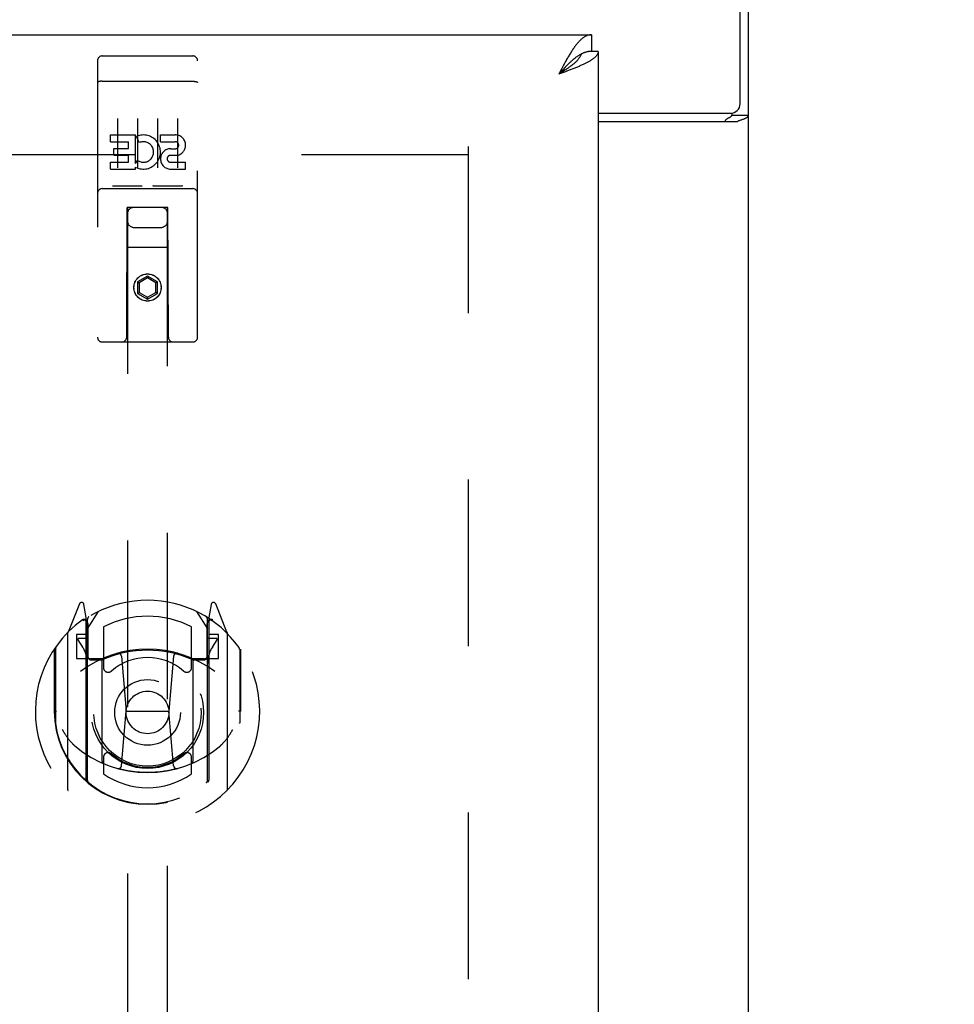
# Model space of a CAD drawing. Header units: inches. Extents: x 0 to 189, y 0 to 122.
# Tile 7 of 15: x 81.37 to 87.2, y 71.65 to 77.8. Entities that reach past the tile are written whole.
import ezdxf

# ---------------------------------------------------------------- set-up
doc = ezdxf.new("R2010")
doc.units = ezdxf.units.IN
doc.header["$LTSCALE"] = 10.388889
doc.header["$MEASUREMENT"] = 0
doc.linetypes.add('HIDDEN', pattern=[0.2, 0.1, -0.1])
doc.layers.get('0').update_dxf_attribs({"linetype": 'CONTINUOUS'})
for name, color, linetype in [('02___PRT_ALL_AXES', 7, 'CONTINUOUS'), ('DEFAULT_2', 8, 'HIDDEN'), ('DIMENSIONS', 7, 'CONTINUOUS')]:
    doc.layers.add(name, color=color, linetype=linetype)
doc.styles.get("Standard").update_dxf_attribs({"font": 'arial.ttf'})
doc.dimstyles.new('DIMSTYLE_2', dxfattribs={"dimtxt": 0.944444, "dimasz": 1.111111, "dimexe": 0.09, "dimexo": 0.07, "dimgap": 0.0425, "dimtad": 0, "dimtih": 1, "dimtoh": 1, "dimzin": 4, "dimdsep": 46, "dimtxsty": 'Standard', "dimblk": '_FILLED', "dimblk1": '_FILLED', "dimblk2": '_FILLED', "dimcen": 0.09, "dimazin": 1, "dimtfac": 1, "dimtdec": 3, "dimtofl": 0, "dimtmove": 0, "dimatfit": 3, "dimldrblk": '_FILLED', "dimfxl": 0, "dimtolj": 1, "dimtzin": 4, "dimarcsym": 0})

# ---------------------------------------------------------------- blocks, each defined once
blk = doc.blocks.new('_FILLED')
at = {"color": 0, "linetype": 'ByBlock'}
blk.add_solid([(0, 0), (-1, 0.2), (-1, -0.2)], dxfattribs=at)
blk = doc.blocks.new('*D13')
at = {"layer": 'DIMENSIONS', "color": 2, "linetype": 'Continuous'}
for p, q in [((81.3555, 57.8356), (79.2079, 57.8356)), ((84.9805, 57.8356), (87.2027, 57.8356))]:
    blk.add_line(p, q, dxfattribs=at)
at = {"layer": 'DIMENSIONS', "color": 2, "linetype": 'Continuous', "xscale": 1.1111111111, "yscale": 1.1111111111, "zscale": 1.1111111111}
blk.add_blockref('_FILLED', (81.3555, 57.8356), dxfattribs=at)
at = {"layer": 'DIMENSIONS', "color": 2, "linetype": 'Continuous', "xscale": 1.1111111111, "yscale": 1.1111111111, "zscale": 1.1111111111, "rotation": 180}
blk.add_blockref('_FILLED', (84.9805, 57.8356), dxfattribs=at)
at = {"layer": 'DIMENSIONS', "color": 2, "linetype": 'Continuous', "insert": (78.7356, 58.3079), "char_height": 0.94444, "width": 2.566501, "attachment_point": 3, "line_spacing_factor": 0.9}
blk.add_mtext('3.63', dxfattribs=at)

msp = doc.modelspace()

# ---------------------------------------------------------------- linework, layer by layer
at = {"color": 3, "linetype": 'Continuous'}
for p, q in [((85.866, 77.2737), (85.866, 80.4542)), ((85.918, 8.5582), (85.918, 80.3502)), ((56.335, 77.7042), (84.9385, 77.7042)), ((84.9805, 77.6002), (84.9805, 15.3082)), ((84.7505, 77.4888), (84.734, 77.4577)), ((84.7642, 77.4688), (84.7461, 77.4621)), ((84.7571, 77.5011), (84.7505, 77.4888)), ((84.7761, 77.4732), (84.7642, 77.4688)), ((84.788, 77.4777), (84.7761, 77.4732)), ((84.7997, 77.4821), (84.788, 77.4777)), ((84.8113, 77.4866), (84.7997, 77.4821)), ((84.8227, 77.4911), (84.8113, 77.4866)), ((84.7461, 77.4621), (84.734, 77.4577)), ((84.9805, 77.2137), (85.806, 77.2137)), ((84.9805, 77.1617), (85.8481, 77.1617))]:
    msp.add_line(p, q, dxfattribs=at)
at = {"color": 7, "linetype": 'Continuous'}
for p, q in [((84.9385, 77.7042), (84.9385, 77.6002)), ((84.9805, 77.6002), (84.9385, 77.6002)), ((84.8765, 77.5843), (84.8739, 77.583)), ((84.7505, 77.4757), (84.734, 77.4577)), ((84.7554, 77.4714), (84.7469, 77.4659)), ((84.7571, 77.4828), (84.7505, 77.4757)), ((84.7639, 77.4768), (84.7554, 77.4714)), ((84.7637, 77.4899), (84.7571, 77.4828)), ((84.7723, 77.4823), (84.7639, 77.4768)), ((84.7469, 77.4659), (84.734, 77.4577)), ((85.814, 77.2142), (85.814, 77.2024)), ((85.814, 77.2024), (85.918, 77.2024))]:
    msp.add_line(p, q, dxfattribs=at)
at = {"color": 3, "linetype": 'Continuous'}
for points in [[(84.9385, 77.7042), (84.9352, 77.7041), (84.9319, 77.7038), (84.9286, 77.7034), (84.9253, 77.7029), (84.922, 77.7022), (84.9187, 77.7013), (84.9154, 77.7003), (84.9121, 77.6991), (84.9088, 77.6978), (84.9055, 77.6963), (84.9022, 77.6946), (84.8989, 77.6929), (84.8956, 77.6909), (84.8923, 77.6888), (84.889, 77.6866), (84.8857, 77.6842), (84.8824, 77.6816), (84.8791, 77.679), (84.8758, 77.6761), (84.8725, 77.6732), (84.8692, 77.6701), (84.8659, 77.6669), (84.8626, 77.6635), (84.8593, 77.66), (84.856, 77.6563), (84.8527, 77.6526), (84.8494, 77.6487), (84.8461, 77.6447), (84.8428, 77.6406), (84.8395, 77.6363), (84.8362, 77.632), (84.833, 77.6275), (84.8297, 77.6229), (84.8264, 77.6182), (84.8231, 77.6134), (84.8198, 77.6085), (84.8165, 77.6036)], [(84.8165, 77.6036), (84.8132, 77.5985), (84.8099, 77.5933), (84.8066, 77.588), (84.8033, 77.5827), (84.8, 77.5773), (84.7967, 77.5718), (84.7934, 77.5662), (84.7901, 77.5606), (84.7868, 77.5549), (84.7835, 77.5491), (84.7802, 77.5433), (84.7769, 77.5374), (84.7736, 77.5315), (84.7703, 77.5255), (84.767, 77.5194), (84.7637, 77.5134), (84.7571, 77.5011)], [(84.9805, 77.6002), (84.9804, 77.5979), (84.9802, 77.5957), (84.9798, 77.5935), (84.9793, 77.5913), (84.9786, 77.589), (84.9778, 77.5868), (84.9769, 77.5846), (84.9758, 77.5823), (84.9745, 77.5801), (84.9731, 77.5779), (84.9716, 77.5757), (84.9699, 77.5734), (84.9681, 77.5712), (84.9661, 77.569), (84.964, 77.5668), (84.9617, 77.5645), (84.9594, 77.5623), (84.9568, 77.5601), (84.9542, 77.5579), (84.9514, 77.5556), (84.9485, 77.5534), (84.9454, 77.5512), (84.9423, 77.5489), (84.939, 77.5467), (84.9355, 77.5445), (84.932, 77.5423), (84.9283, 77.54), (84.9245, 77.5378), (84.9207, 77.5356), (84.9166, 77.5334), (84.9125, 77.5311), (84.9083, 77.5289), (84.904, 77.5267), (84.8995, 77.5245), (84.895, 77.5222), (84.8904, 77.52), (84.8857, 77.5178), (84.8808, 77.5155)], [(84.8808, 77.5155), (84.8759, 77.5133), (84.8709, 77.5111), (84.8659, 77.5089), (84.8607, 77.5066), (84.8555, 77.5044), (84.8502, 77.5022), (84.8448, 77.5), (84.8394, 77.4977), (84.8339, 77.4955), (84.8283, 77.4933), (84.8227, 77.4911)], [(85.8481, 77.1617), (85.8502, 77.1632), (85.8527, 77.1648), (85.8555, 77.1663), (85.8587, 77.1678), (85.8623, 77.1693), (85.8661, 77.1708), (85.8702, 77.1722), (85.8744, 77.1736), (85.8825, 77.1763)], [(85.8825, 77.1763), (85.8865, 77.1776), (85.8903, 77.179), (85.894, 77.1804), (85.8974, 77.1817), (85.9004, 77.1831), (85.9033, 77.1845), (85.9062, 77.1861), (85.9089, 77.1878), (85.9111, 77.1895), (85.913, 77.1912), (85.9145, 77.1929), (85.9158, 77.1946), (85.9167, 77.1964), (85.9174, 77.1983), (85.9179, 77.2003), (85.918, 77.2024)]]:
    msp.add_lwpolyline(points, dxfattribs=at)
at = {"color": 7, "linetype": 'Continuous'}
for points in [[(84.9385, 77.6002), (84.9352, 77.6001), (84.9319, 77.6), (84.9286, 77.5997), (84.9253, 77.5994), (84.922, 77.599), (84.9187, 77.5985), (84.9154, 77.5979), (84.9121, 77.5972), (84.9088, 77.5965), (84.9055, 77.5956), (84.9022, 77.5947), (84.8989, 77.5936), (84.8956, 77.5925), (84.8923, 77.5913), (84.889, 77.59), (84.8857, 77.5886), (84.8824, 77.5871), (84.8791, 77.5856), (84.8765, 77.5843)], [(84.8739, 77.583), (84.8725, 77.5823), (84.8692, 77.5805), (84.8659, 77.5786), (84.8626, 77.5766), (84.8593, 77.5746), (84.856, 77.5725), (84.8527, 77.5703), (84.8494, 77.5681), (84.8461, 77.5658), (84.8428, 77.5634), (84.8395, 77.5609), (84.8362, 77.5584), (84.833, 77.5558), (84.8297, 77.5532), (84.8264, 77.5505), (84.8231, 77.5477), (84.8198, 77.5449), (84.8165, 77.542), (84.8132, 77.5391), (84.8099, 77.5361), (84.8066, 77.533), (84.8033, 77.5299), (84.8, 77.5268), (84.7967, 77.5236), (84.7934, 77.5204), (84.7901, 77.5172), (84.7868, 77.5139), (84.7835, 77.5105), (84.7802, 77.5071), (84.7769, 77.5037), (84.7736, 77.5003), (84.7703, 77.4969), (84.7637, 77.4899)], [(84.8739, 77.583), (84.8733, 77.581), (84.8724, 77.5782), (84.8713, 77.5755), (84.87, 77.5728), (84.8687, 77.57), (84.8672, 77.5673), (84.8657, 77.5645), (84.8639, 77.5618), (84.8621, 77.5591), (84.8602, 77.5563), (84.8581, 77.5536), (84.8559, 77.5508), (84.8537, 77.5481), (84.8513, 77.5453), (84.8488, 77.5426), (84.8462, 77.5399), (84.8435, 77.5371), (84.8407, 77.5344), (84.8378, 77.5316), (84.8348, 77.5289), (84.8317, 77.5262), (84.8285, 77.5234), (84.8252, 77.5207), (84.8219, 77.5179), (84.8185, 77.5152), (84.8149, 77.5125), (84.8114, 77.5097), (84.8077, 77.507), (84.804, 77.5042), (84.8002, 77.5015), (84.7964, 77.4988), (84.7925, 77.496), (84.7885, 77.4933), (84.7845, 77.4905), (84.7805, 77.4878), (84.7764, 77.4851), (84.7723, 77.4823)], [(85.7736, 77.1617), (85.7736, 77.1637), (85.7738, 77.1656), (85.7743, 77.1674), (85.7749, 77.1692), (85.7756, 77.1708), (85.7766, 77.1724), (85.7778, 77.174), (85.7792, 77.1756), (85.7809, 77.1771), (85.7828, 77.1786), (85.7847, 77.1799), (85.7867, 77.1812), (85.7888, 77.1824), (85.7911, 77.1836), (85.7934, 77.1848)], [(85.7934, 77.1848), (85.7982, 77.1872), (85.8006, 77.1884), (85.8029, 77.1896), (85.8051, 77.1909), (85.8072, 77.1922), (85.8091, 77.1937), (85.8107, 77.1951), (85.812, 77.1966), (85.8129, 77.198), (85.8135, 77.1995), (85.8139, 77.201), (85.814, 77.2024)]]:
    msp.add_lwpolyline(points, dxfattribs=at)
at = {"color": 3, "linetype": 'Continuous'}
msp.add_arc((85.806, 77.2737), 0.06, 270, 360, dxfattribs=at)
at = {"layer": '02___PRT_ALL_AXES', "color": 8, "linetype": 'HIDDEN'}
for p, q in [((81.8855, 77.5717), (82.4505, 77.5717)), ((81.9362, 77.0364), (81.9362, 77.0789)), ((81.9362, 77.0789), (82.0923, 77.0789)), ((82.0923, 76.9013), (82.0923, 77.0789)), ((82.1167, 77.0308), (82.0997, 77.0699)), ((82.2486, 77.0364), (82.2486, 77.0789)), ((82.2486, 77.0789), (82.341, 77.0789)), ((81.9362, 77.0364), (82.0497, 77.0364)), ((81.9575, 76.9516), (81.9575, 76.994)), ((81.9575, 76.994), (82.0497, 76.994)), ((82.0497, 76.994), (82.0497, 77.0364)), ((82.2486, 77.0364), (82.341, 77.0364)), ((82.3124, 76.9926), (82.3409, 76.9926)), ((81.9575, 76.9516), (82.0497, 76.9516)), ((82.0497, 76.9081), (82.0497, 76.9516)), ((82.0923, 76.9013), (82.1053, 76.9198)), ((82.3085, 76.9516), (82.3548, 76.9516)), ((81.9362, 76.8657), (81.9362, 76.9081)), ((81.9362, 76.9081), (82.0497, 76.9081)), ((81.9362, 76.8657), (82.0923, 76.8657)), ((82.0923, 76.8657), (82.0923, 76.8779)), ((82.0958, 76.8762), (82.0923, 76.8779)), ((82.3124, 76.9081), (82.4049, 76.9081)), ((82.3124, 76.8657), (82.4049, 76.8657)), ((82.4049, 76.8657), (82.4049, 76.9081)), ((81.8855, 76.7437), (82.4505, 76.7437))]:
    msp.add_line(p, q, dxfattribs=at)
msp.add_circle((82.168, 76.1267), 0.085, dxfattribs=at)
for centre, radius, start, end in [((82.1421, 76.9721), 0.1065, 244.26362, 113.40274), ((82.3411, 77.0145), 0.0644, 282.29948, 90.07752), ((82.1421, 76.9721), 0.0639, 234.88948, 113.40261), ((82.3124, 76.9291), 0.0635, 90, 270), ((82.341, 77.0145), 0.0219, 269.90115, 90), ((82.3124, 76.93), 0.0219, 100.307, 270)]:
    msp.add_arc(centre, radius, start, end, dxfattribs=at)
at = {"layer": 'DEFAULT_2', "color": 8, "linetype": 'HIDDEN'}
for p, q in [((81.8555, 77.5417), (81.8555, 75.8167)), ((81.9505, 77.5717), (82.1355, 77.5717)), ((82.2005, 77.5717), (82.3855, 77.5717)), ((82.4805, 75.8167), (82.4805, 77.5417)), ((81.8732, 77.413), (81.8725, 77.4129)), ((81.874, 77.4131), (81.8732, 77.413)), ((81.8748, 77.4132), (81.874, 77.4131)), ((81.8756, 77.4132), (81.8748, 77.4132)), ((81.8764, 77.4133), (81.8756, 77.4132)), ((81.8772, 77.4134), (81.8764, 77.4133)), ((81.878, 77.4134), (81.8772, 77.4134)), ((81.8788, 77.4135), (81.878, 77.4134)), ((81.8796, 77.4135), (81.8788, 77.4135)), ((81.8805, 77.4136), (81.8796, 77.4135)), ((81.8813, 77.4136), (81.8805, 77.4136)), ((81.8821, 77.4136), (81.8813, 77.4136)), ((81.883, 77.4136), (81.8821, 77.4136)), ((81.8838, 77.4136), (81.883, 77.4136)), ((81.8847, 77.4137), (81.8838, 77.4136)), ((81.8855, 77.4137), (81.8847, 77.4137)), ((81.8855, 77.4137), (82.4509, 77.4137)), ((82.4509, 77.4137), (82.4518, 77.4136)), ((82.4518, 77.4136), (82.4526, 77.4136)), ((82.4526, 77.4136), (82.4534, 77.4136)), ((82.4534, 77.4136), (82.4543, 77.4136)), ((82.4543, 77.4136), (82.4551, 77.4136)), ((82.4551, 77.4136), (82.4559, 77.4135)), ((82.4559, 77.4135), (82.4568, 77.4135)), ((82.4568, 77.4135), (82.4576, 77.4134)), ((82.4576, 77.4134), (82.4584, 77.4134)), ((82.4584, 77.4134), (82.4592, 77.4133)), ((82.4592, 77.4133), (82.46, 77.4133)), ((82.46, 77.4133), (82.4608, 77.4132)), ((82.4608, 77.4132), (82.4616, 77.4131)), ((82.4616, 77.4131), (82.4624, 77.413)), ((82.4624, 77.413), (82.4631, 77.413)), ((82.4631, 77.413), (82.4639, 77.4129)), ((81.9805, 77.1805), (81.9805, 76.8745)), ((82.1055, 77.1805), (82.1055, 76.8745)), ((82.2305, 77.1805), (82.2305, 76.8745)), ((82.3555, 77.1805), (82.3555, 76.8745)), ((84.168, 77.0062), (84.168, 15.9022)), ((84.168, 76.9542), (57.668, 76.9542)), ((81.8855, 76.7437), (82.4505, 76.7437)), ((82.1291, 76.7597), (81.9571, 76.7597)), ((82.3791, 76.7597), (82.2071, 76.7597)), ((82.038, 75.8167), (82.0415, 76.6267)), ((82.043, 76.6267), (82.0415, 76.6267)), ((82.043, 76.6267), (82.043, 48.6248)), ((82.293, 76.6267), (82.043, 76.6267)), ((82.293, 48.6248), (82.293, 76.6267)), ((82.2945, 76.6267), (82.293, 76.6267)), ((82.298, 75.8167), (82.2945, 76.6267)), ((82.083, 76.5017), (82.253, 76.5017)), ((82.2956, 76.3767), (82.0404, 76.3767)), ((82.168, 76.1985), (82.1055, 76.1624)), ((82.168, 76.187), (82.1155, 76.1567)), ((82.168, 76.1985), (82.168, 76.187)), ((82.2305, 76.1624), (82.168, 76.1985)), ((82.2205, 76.1567), (82.168, 76.187)), ((82.1055, 76.1624), (82.1055, 76.0903)), ((82.1055, 76.1624), (82.1155, 76.1567)), ((82.1155, 76.1567), (82.1155, 76.096)), ((82.2305, 76.1624), (82.2205, 76.1567)), ((82.2205, 76.096), (82.2205, 76.1567)), ((82.2305, 76.0903), (82.2305, 76.1624)), ((82.1055, 76.0903), (82.1155, 76.096)), ((82.1055, 76.0903), (82.168, 76.0542)), ((82.1155, 76.096), (82.168, 76.0657)), ((82.168, 76.0657), (82.2205, 76.096)), ((82.168, 76.0542), (82.2305, 76.0903)), ((82.168, 76.0542), (82.168, 76.0657)), ((82.2305, 76.0903), (82.2205, 76.096)), ((82.4505, 75.7867), (81.8855, 75.7867)), ((81.7426, 74.1525), (81.6724, 73.977)), ((82.6636, 73.977), (82.5934, 74.1525)), ((81.7855, 74.0689), (81.7713, 74.1495)), ((81.793, 73.9967), (81.863, 74.1057)), ((82.473, 74.1057), (82.543, 73.9967)), ((82.5647, 74.1495), (82.5505, 74.0689)), ((81.7642, 74.0475), (81.764, 74.0473)), ((81.7642, 74.0475), (81.764, 74.0473)), ((81.7647, 74.0478), (81.7642, 74.0475)), ((81.7855, 73.0527), (81.7855, 74.0689)), ((81.793, 73.0526), (81.793, 74.0556)), ((81.7955, 74.0309), (81.7955, 73.8236)), ((82.5405, 73.8236), (82.5405, 74.0309)), ((82.543, 73.0526), (82.543, 74.0556)), ((82.5505, 74.0689), (82.5505, 73.0527)), ((82.572, 74.0473), (82.5675, 74.0504)), ((81.668, 73.9664), (81.668, 72.9989)), ((81.893, 74.0089), (81.893, 73.7562)), ((82.443, 73.7562), (82.443, 74.0089)), ((82.668, 72.9989), (82.668, 73.9664)), ((81.7255, 73.9617), (81.7255, 73.8117)), ((81.7855, 73.9617), (81.7255, 73.9617)), ((81.7338, 73.929), (81.7632, 73.8831)), ((81.793, 73.9367), (81.738, 73.9367)), ((82.598, 73.9367), (82.543, 73.9367)), ((82.6105, 73.9617), (82.5505, 73.9617)), ((82.5728, 73.8831), (82.6022, 73.929)), ((82.6105, 73.8117), (82.6105, 73.9617)), ((81.5855, 73.8708), (81.5855, 73.4827)), ((81.593, 73.8686), (81.593, 73.411)), ((82.743, 73.8686), (82.743, 73.411)), ((82.7505, 73.4827), (82.7505, 73.8708)), ((81.7255, 73.8117), (81.7855, 73.8117)), ((81.8855, 73.8106), (81.813, 73.8106)), ((81.8155, 73.8036), (81.8813, 73.8036)), ((81.8855, 73.1695), (81.8855, 73.8008)), ((82.0049, 73.8268), (82.0355, 73.4827)), ((82.3311, 73.8268), (82.3005, 73.4827)), ((82.523, 73.8106), (82.4505, 73.8106)), ((82.4505, 73.8008), (82.4505, 73.1695)), ((82.4547, 73.8036), (82.5205, 73.8036)), ((82.5505, 73.8117), (82.6105, 73.8117)), ((81.5855, 73.4827), (81.6005, 73.4827)), ((82.0053, 73.1434), (82.0355, 73.4827)), ((82.0355, 73.4827), (82.3005, 73.4827)), ((82.3307, 73.1434), (82.3005, 73.4827)), ((82.7505, 73.4827), (82.7355, 73.4827)), ((81.593, 73.411), (81.5932, 73.4083)), ((82.743, 73.411), (82.7428, 73.4083)), ((81.893, 73.1951), (81.893, 73.0922)), ((82.443, 73.0922), (82.443, 73.1951))]:
    msp.add_line(p, q, dxfattribs=at)
for points in [[(81.8714, 77.4128), (81.871, 77.4127), (81.8706, 77.4127), (81.8703, 77.4126), (81.8699, 77.4126), (81.8695, 77.4125), (81.8692, 77.4125), (81.8688, 77.4124), (81.8685, 77.4123), (81.8681, 77.4123), (81.8678, 77.4122), (81.8675, 77.4122), (81.8671, 77.4121), (81.8668, 77.412), (81.8665, 77.412), (81.8661, 77.4119), (81.8658, 77.4118), (81.8655, 77.4118), (81.8652, 77.4117), (81.8649, 77.4116), (81.8646, 77.4115), (81.8643, 77.4115), (81.864, 77.4114), (81.8637, 77.4113), (81.8634, 77.4112), (81.8631, 77.4112), (81.8629, 77.4111), (81.8626, 77.411), (81.8623, 77.4109), (81.862, 77.4109), (81.8618, 77.4108), (81.8615, 77.4107), (81.8613, 77.4106), (81.861, 77.4105), (81.8608, 77.4104), (81.8606, 77.4103), (81.8603, 77.4103), (81.8601, 77.4102), (81.8599, 77.4101), (81.8597, 77.41), (81.8595, 77.4099), (81.8592, 77.4098), (81.859, 77.4097), (81.8588, 77.4096), (81.8587, 77.4095), (81.8585, 77.4094), (81.8583, 77.4093), (81.8581, 77.4093), (81.8579, 77.4092), (81.8578, 77.4091), (81.8576, 77.409), (81.8575, 77.4089), (81.8573, 77.4088), (81.8572, 77.4087), (81.857, 77.4086), (81.8569, 77.4085), (81.8568, 77.4084), (81.8567, 77.4083), (81.8566, 77.4082), (81.8565, 77.4081), (81.8563, 77.408), (81.8563, 77.4079), (81.8562, 77.4078), (81.8561, 77.4077), (81.856, 77.4076), (81.8559, 77.4075), (81.8559, 77.4074), (81.8558, 77.4073), (81.8557, 77.4072), (81.8557, 77.4071), (81.8556, 77.407), (81.8556, 77.4068), (81.8556, 77.4067), (81.8555, 77.4066), (81.8555, 77.4065), (81.8555, 77.4064), (81.8555, 77.4063), (81.8555, 77.4062)], [(81.8725, 77.4129), (81.8721, 77.4129), (81.8714, 77.4128)], [(82.4639, 77.4129), (82.4646, 77.4128), (82.465, 77.4127), (82.4654, 77.4127), (82.4657, 77.4126), (82.4661, 77.4126), (82.4665, 77.4125), (82.4668, 77.4125), (82.4672, 77.4124), (82.4675, 77.4123), (82.4679, 77.4123), (82.4682, 77.4122), (82.4685, 77.4122), (82.4689, 77.4121), (82.4692, 77.412), (82.4695, 77.412), (82.4699, 77.4119), (82.4702, 77.4118), (82.4705, 77.4118), (82.4708, 77.4117), (82.4711, 77.4116), (82.4714, 77.4115), (82.4717, 77.4115), (82.472, 77.4114), (82.4723, 77.4113), (82.4726, 77.4112), (82.4729, 77.4112), (82.4731, 77.4111), (82.4734, 77.411), (82.4737, 77.4109), (82.474, 77.4109), (82.4742, 77.4108), (82.4745, 77.4107), (82.4747, 77.4106), (82.475, 77.4105), (82.4752, 77.4104), (82.4754, 77.4103), (82.4757, 77.4103), (82.4759, 77.4102), (82.4761, 77.4101), (82.4763, 77.41), (82.4765, 77.4099), (82.4768, 77.4098), (82.477, 77.4097), (82.4772, 77.4096), (82.4773, 77.4095), (82.4775, 77.4094), (82.4777, 77.4093), (82.4779, 77.4093), (82.4781, 77.4092), (82.4782, 77.4091), (82.4784, 77.409), (82.4785, 77.4089), (82.4787, 77.4088), (82.4788, 77.4087), (82.479, 77.4086), (82.4791, 77.4085), (82.4792, 77.4084), (82.4793, 77.4083), (82.4794, 77.4082), (82.4795, 77.4081), (82.4797, 77.408), (82.4797, 77.4079), (82.4798, 77.4078), (82.4799, 77.4077), (82.48, 77.4076), (82.4801, 77.4075), (82.4801, 77.4074), (82.4802, 77.4073), (82.4803, 77.4072), (82.4803, 77.4071), (82.4804, 77.407), (82.4804, 77.4068), (82.4804, 77.4067), (82.4805, 77.4066), (82.4805, 77.4065), (82.4805, 77.4064), (82.4805, 77.4063), (82.4805, 77.4062)], [(81.9571, 76.7597), (81.9569, 76.7597), (81.9567, 76.7597), (81.9565, 76.7597), (81.9563, 76.7597), (81.9561, 76.7597), (81.9559, 76.7597), (81.9557, 76.7597), (81.9555, 76.7597), (81.9553, 76.7597), (81.9551, 76.7597), (81.9549, 76.7597), (81.9548, 76.7598), (81.9546, 76.7598), (81.9544, 76.7598), (81.9542, 76.7598), (81.9541, 76.7598), (81.9539, 76.7599), (81.9538, 76.7599), (81.9536, 76.7599), (81.9535, 76.7599), (81.9533, 76.76), (81.9532, 76.76), (81.953, 76.76), (81.9529, 76.76), (81.9528, 76.7601), (81.9526, 76.7601), (81.9525, 76.7601), (81.9524, 76.7602), (81.9523, 76.7602), (81.9521, 76.7602), (81.952, 76.7603), (81.9519, 76.7603), (81.9518, 76.7603), (81.9517, 76.7604), (81.9516, 76.7604), (81.9514, 76.7604), (81.9513, 76.7605), (81.9512, 76.7605), (81.9511, 76.7606), (81.951, 76.7606), (81.9509, 76.7606), (81.9509, 76.7607), (81.9508, 76.7607), (81.9507, 76.7608), (81.9506, 76.7608), (81.9505, 76.7609)], [(82.1355, 76.7609), (82.1354, 76.7608), (82.1353, 76.7608), (82.1352, 76.7607), (82.1351, 76.7607), (82.135, 76.7606), (82.1349, 76.7606), (82.1349, 76.7606), (82.1348, 76.7605), (82.1346, 76.7605), (82.1345, 76.7604), (82.1344, 76.7604), (82.1343, 76.7604), (82.1342, 76.7603), (82.1341, 76.7603), (82.134, 76.7603), (82.1339, 76.7602), (82.1337, 76.7602), (82.1336, 76.7602), (82.1335, 76.7601), (82.1334, 76.7601), (82.1332, 76.7601), (82.1331, 76.76), (82.133, 76.76), (82.1328, 76.76), (82.1327, 76.76), (82.1325, 76.7599), (82.1324, 76.7599), (82.1322, 76.7599), (82.1321, 76.7599), (82.1319, 76.7598), (82.1317, 76.7598), (82.1316, 76.7598), (82.1314, 76.7598), (82.1312, 76.7598), (82.1311, 76.7597), (82.1309, 76.7597), (82.1307, 76.7597), (82.1305, 76.7597), (82.1303, 76.7597), (82.1301, 76.7597), (82.1299, 76.7597), (82.1297, 76.7597), (82.1295, 76.7597), (82.1293, 76.7597), (82.1291, 76.7597)], [(82.2071, 76.7597), (82.2069, 76.7597), (82.2067, 76.7597), (82.2065, 76.7597), (82.2063, 76.7597), (82.2061, 76.7597), (82.2059, 76.7597), (82.2057, 76.7597), (82.2055, 76.7597), (82.2053, 76.7597), (82.2051, 76.7597), (82.2049, 76.7597), (82.2048, 76.7598), (82.2046, 76.7598), (82.2044, 76.7598), (82.2043, 76.7598), (82.2041, 76.7598), (82.2039, 76.7599), (82.2038, 76.7599), (82.2036, 76.7599), (82.2035, 76.7599), (82.2033, 76.76), (82.2032, 76.76), (82.203, 76.76), (82.2029, 76.76), (82.2028, 76.7601), (82.2026, 76.7601), (82.2025, 76.7601), (82.2024, 76.7602), (82.2023, 76.7602), (82.2021, 76.7602), (82.202, 76.7603), (82.2019, 76.7603), (82.2018, 76.7603), (82.2017, 76.7604), (82.2016, 76.7604), (82.2015, 76.7604), (82.2014, 76.7605), (82.2012, 76.7605), (82.2011, 76.7606), (82.201, 76.7606), (82.201, 76.7606), (82.2009, 76.7607), (82.2008, 76.7607), (82.2007, 76.7608), (82.2006, 76.7608), (82.2005, 76.7609)], [(82.3855, 76.7609), (82.3854, 76.7608), (82.3853, 76.7608), (82.3852, 76.7607), (82.3851, 76.7607), (82.3851, 76.7606), (82.385, 76.7606), (82.3849, 76.7606), (82.3848, 76.7605), (82.3847, 76.7605), (82.3845, 76.7604), (82.3844, 76.7604), (82.3843, 76.7604), (82.3842, 76.7603), (82.3841, 76.7603), (82.384, 76.7603), (82.3839, 76.7602), (82.3837, 76.7602), (82.3836, 76.7602), (82.3835, 76.7601), (82.3834, 76.7601), (82.3832, 76.7601), (82.3831, 76.76), (82.383, 76.76), (82.3828, 76.76), (82.3827, 76.76), (82.3825, 76.7599), (82.3824, 76.7599), (82.3822, 76.7599), (82.3821, 76.7599), (82.3819, 76.7598), (82.3818, 76.7598), (82.3816, 76.7598), (82.3814, 76.7598), (82.3812, 76.7598), (82.3811, 76.7597), (82.3809, 76.7597), (82.3807, 76.7597), (82.3805, 76.7597), (82.3803, 76.7597), (82.3801, 76.7597), (82.3799, 76.7597), (82.3797, 76.7597), (82.3795, 76.7597), (82.3793, 76.7597), (82.3791, 76.7597)], [(81.6355, 73.3693), (81.6386, 73.364), (81.6416, 73.359), (81.6446, 73.3541), (81.6475, 73.3495), (81.6503, 73.3451), (81.653, 73.3408), (81.6557, 73.3368), (81.6583, 73.3329), (81.6608, 73.3291), (81.6633, 73.3255), (81.6658, 73.3221), (81.6682, 73.3187), (81.6705, 73.3155), (81.6728, 73.3124), (81.6751, 73.3095), (81.6773, 73.3066), (81.6795, 73.3039), (81.6816, 73.3012), (81.6837, 73.2987), (81.6857, 73.2962), (81.6877, 73.2939), (81.6897, 73.2916), (81.6916, 73.2894), (81.6935, 73.2873), (81.6954, 73.2853), (81.6972, 73.2833), (81.699, 73.2815), (81.7008, 73.2797), (81.7025, 73.2779), (81.7042, 73.2763), (81.7059, 73.2747), (81.7075, 73.2732), (81.7091, 73.2717), (81.7106, 73.2703), (81.7122, 73.2689), (81.7137, 73.2676)], [(82.6223, 73.2676), (82.6238, 73.2689), (82.6253, 73.2703), (82.6269, 73.2717), (82.6285, 73.2731), (82.6301, 73.2747), (82.6318, 73.2763), (82.6335, 73.2779), (82.6352, 73.2797), (82.637, 73.2815), (82.6388, 73.2833), (82.6406, 73.2853), (82.6424, 73.2873), (82.6443, 73.2894), (82.6463, 73.2916), (82.6483, 73.2939), (82.6503, 73.2962), (82.6523, 73.2987), (82.6544, 73.3012), (82.6565, 73.3039), (82.6587, 73.3066), (82.6609, 73.3095), (82.6632, 73.3124), (82.6654, 73.3155), (82.6678, 73.3187), (82.6702, 73.322), (82.6726, 73.3255), (82.6751, 73.3291), (82.6777, 73.3329), (82.6803, 73.3368), (82.683, 73.3408), (82.6857, 73.3451), (82.6885, 73.3495), (82.6914, 73.3541), (82.6943, 73.3589), (82.6974, 73.364), (82.7005, 73.3693)], [(82.356, 73.1259), (82.3506, 73.1244), (82.3451, 73.1229), (82.3397, 73.1215), (82.3343, 73.1202), (82.3289, 73.1189), (82.3234, 73.1176), (82.3179, 73.1164), (82.3125, 73.1152), (82.307, 73.1141), (82.3015, 73.113), (82.296, 73.112), (82.2905, 73.111), (82.285, 73.11), (82.2795, 73.1091), (82.2739, 73.1082), (82.2684, 73.1074), (82.2629, 73.1066), (82.2573, 73.1059), (82.2517, 73.1052), (82.2462, 73.1045), (82.2406, 73.1039), (82.2351, 73.1034), (82.2295, 73.1029), (82.2239, 73.1024), (82.2183, 73.102), (82.2127, 73.1016), (82.2072, 73.1013), (82.2016, 73.101), (82.196, 73.1007), (82.1904, 73.1005), (82.1848, 73.1004), (82.1792, 73.1002), (82.1736, 73.1002), (82.168, 73.1002), (82.1624, 73.1002), (82.1568, 73.1002), (82.1512, 73.1004), (82.1456, 73.1005), (82.14, 73.1007), (82.1344, 73.101), (82.1288, 73.1013), (82.1233, 73.1016), (82.1177, 73.102), (82.1121, 73.1024), (82.1065, 73.1029), (82.1009, 73.1034), (82.0954, 73.1039), (82.0898, 73.1045), (82.0843, 73.1052), (82.0787, 73.1059), (82.0732, 73.1066), (82.0676, 73.1074), (82.0621, 73.1082), (82.0565, 73.1091), (82.051, 73.11), (82.0455, 73.111), (82.04, 73.112), (82.0345, 73.113), (82.029, 73.1141), (82.0235, 73.1152), (82.0181, 73.1164), (82.0126, 73.1176), (82.0071, 73.1189), (82.0017, 73.1202), (81.9963, 73.1215), (81.9909, 73.1229), (81.9854, 73.1244), (81.98, 73.1259)]]:
    msp.add_lwpolyline(points, dxfattribs=at)
for centre, radius in [((82.168, 76.1267), 0.0845), ((82.168, 73.4757), 0.35), ((82.168, 73.4757), 0.335), ((82.168, 73.4757), 0.205), ((82.168, 73.4757), 0.133)]:
    msp.add_circle(centre, radius, dxfattribs=at)
for centre, radius, start, end in [((81.8855, 77.5417), 0.03, 90, 180), ((82.4505, 77.5417), 0.03, 0, 90), ((81.8855, 76.7137), 0.03, 90, 180), ((82.4505, 76.7137), 0.03, 0, 90), ((82.083, 76.5867), 0.04, 90, 180), ((82.253, 76.5867), 0.04, 0, 90), ((82.083, 76.5417), 0.04, 180, 270), ((82.253, 76.5417), 0.04, 270, 360), ((81.8855, 75.8167), 0.03, 180, 270), ((82.008, 75.8167), 0.03, 270, 360), ((82.328, 75.8167), 0.03, 180, 270), ((82.4505, 75.8167), 0.03, 270, 360), ((82.168, 73.4757), 0.7, 35.29614, 144.70386), ((81.7565, 74.1469), 0.015, 10, 158.19585), ((82.5795, 74.1469), 0.015, 21.80415, 170), ((82.168, 73.4827), 0.7, 125.51263, 54.48737), ((81.773, 74.0362), 0.02, 0, 125.51263), ((81.7755, 74.0309), 0.02, 0, 125.25426), ((81.813, 74.0556), 0.02, 121.4688, 179.99919), ((82.168, 73.4757), 0.6, 62.72039, 117.27961), ((82.523, 74.0556), 0.02, 0, 58.52955), ((82.5605, 74.0309), 0.02, 54.74574, 180), ((82.563, 74.0362), 0.02, 54.48737, 180), ((81.683, 73.9664), 0.015, 135.07479, 180), ((82.653, 73.9664), 0.015, 0, 44.92521), ((81.738, 73.9317), 0.005, 90, 212.67924), ((82.598, 73.9317), 0.005, 327.32076, 90), ((81.613, 73.8686), 0.02, 144.70386, 180), ((82.168, 73.1702), 0.7, 53.23192, 126.76808), ((81.605, 73.7816), 0.188, 0, 32.67924), ((82.168, 73.1632), 0.7, 66.53604, 113.46396), ((81.985, 73.8251), 0.02, 5.07961, 105.6131), ((82.351, 73.8251), 0.02, 74.3869, 174.92039), ((82.731, 73.7816), 0.188, 147.32076, 180), ((82.723, 73.8686), 0.02, 0, 35.29614), ((81.813, 73.8306), 0.02, 180, 270), ((81.8155, 73.8236), 0.02, 180, 270), ((81.8813, 73.8236), 0.02, 270, 293.46396), ((81.9005, 73.8008), 0.015, 112.9863, 180), ((82.168, 73.4757), 0.3425, 48.87392, 131.12608), ((82.4355, 73.8008), 0.015, 0, 67.0137), ((82.4547, 73.8236), 0.02, 246.53604, 270), ((82.5205, 73.8236), 0.02, 270, 360), ((82.523, 73.8306), 0.02, 270, 360), ((81.923, 73.7562), 0.03, 180, 311.12608), ((82.413, 73.7562), 0.03, 228.87392, 360), ((82.168, 73.4852), 0.5825, 180.24643, 359.75357), ((81.613, 73.411), 0.02, 180, 187.66218), ((82.168, 73.4857), 0.58, 187.66218, 352.33782), ((82.723, 73.411), 0.02, 352.33782, 360), ((82.168, 73.8002), 0.7, 229.52902, 310.47098), ((81.9005, 73.1695), 0.015, 180, 247.0137), ((81.923, 73.1951), 0.03, 48.87392, 180), ((82.168, 73.4757), 0.3425, 228.87392, 311.12608), ((82.413, 73.1951), 0.03, 0, 131.12608), ((82.4355, 73.1695), 0.015, 292.9863, 360), ((81.9854, 73.1451), 0.02, 254.42484, 354.92039), ((82.3506, 73.1451), 0.02, 185.07961, 285.57516), ((81.8005, 73.0527), 0.015, 180, 229.64129), ((81.813, 73.0526), 0.02, 180, 230.65944), ((82.168, 73.4857), 0.48, 235.04613, 304.95387), ((82.523, 73.0526), 0.02, 309.33785, 359.99835), ((82.5355, 73.0527), 0.015, 310.35871, 360), ((81.683, 72.9989), 0.015, 180, 224.92521), ((82.653, 72.9989), 0.015, 315.07479, 360)]:
    msp.add_arc(centre, radius, start, end, dxfattribs=at)

# ---------------------------------------------------------------- dimensions: what is measured, and where the dimension line sits
at = {"layer": 'DIMENSIONS', "color": 2, "linetype": 'Continuous'}
dim = msp.add_linear_dim(base=(81.3555004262, 57.8356339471), p1=(84.9805004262, 15.3081565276), p2=(81.3555004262, 76.5791565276), angle=180, dimstyle='DIMSTYLE_2', dxfattribs=at)
dim.commit()
dim.dimension.update_dxf_attribs({"geometry": '*D13', "text_midpoint": (77.4511513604, 57.8303685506), "dimtype": 160})

doc.saveas('drawing.dxf')
